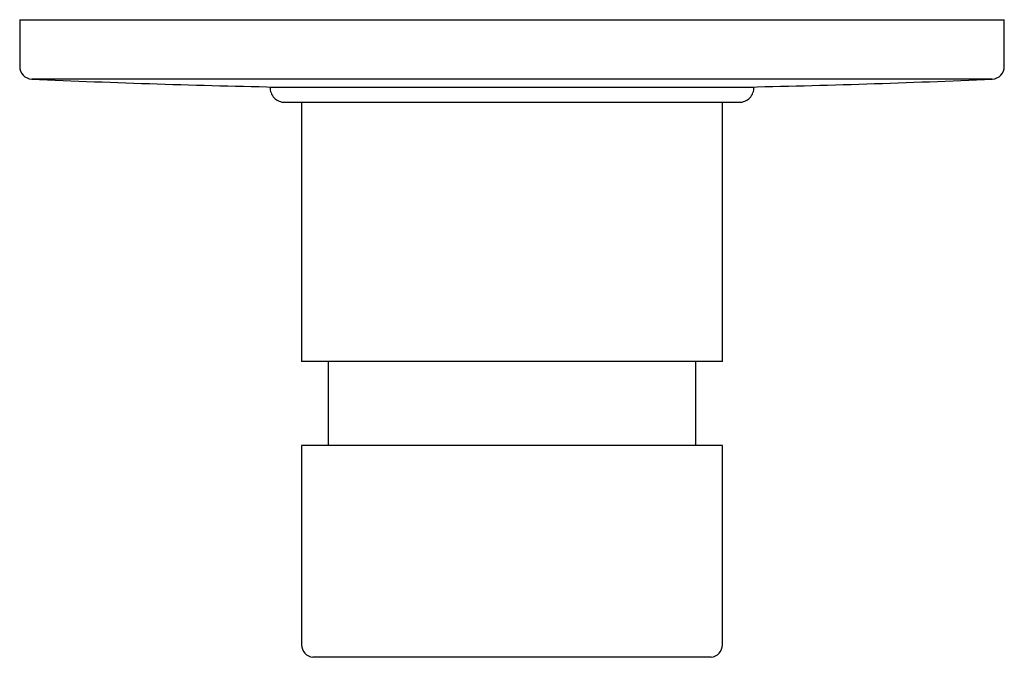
# Model space of a CAD drawing. Header units: millimetres. Extents: x 3974.809 to 3974.926, y 1798.069 to 1798.145.
import ezdxf

# ---------------------------------------------------------------- set-up
doc = ezdxf.new("R2010")
doc.units = ezdxf.units.MM
doc.layers.add('SANINDUSA', color=3, linetype='Continuous')

msp = doc.modelspace()

# ---------------------------------------------------------------- linework, layer by layer
at = {"layer": 'SANINDUSA'}
for p, q in [((3974.808733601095, 1798.144788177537), (3974.808733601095, 1798.139223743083)), ((3974.808733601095, 1798.144788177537), (3974.810860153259, 1798.144788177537)), ((3974.810860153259, 1798.144788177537), (3974.925733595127, 1798.144788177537)), ((3974.925733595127, 1798.139223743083), (3974.925733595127, 1798.144788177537)), ((3974.812242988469, 1798.137725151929), (3974.810168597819, 1798.137725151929)), ((3974.924298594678, 1798.137725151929), (3974.812242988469, 1798.137725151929)), ((3974.838483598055, 1798.136770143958), (3974.839528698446, 1798.136770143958)), ((3974.839528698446, 1798.136770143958), (3974.895983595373, 1798.136770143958)), ((3974.840233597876, 1798.134970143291), (3974.84121508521, 1798.134970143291)), ((3974.84121508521, 1798.134970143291), (3974.894233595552, 1798.134970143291)), ((3974.842233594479, 1798.134970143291), (3974.842233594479, 1798.104174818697)), ((3974.892233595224, 1798.104174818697), (3974.892233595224, 1798.134970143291)), ((3974.892233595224, 1798.104174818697), (3974.842233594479, 1798.104174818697)), ((3974.845383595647, 1798.104174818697), (3974.845383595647, 1798.094174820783)), ((3974.889083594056, 1798.094174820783), (3974.889083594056, 1798.104174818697)), ((3974.842233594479, 1798.094174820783), (3974.842233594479, 1798.070509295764)), ((3974.867087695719, 1798.094174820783), (3974.842233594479, 1798.094174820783)), ((3974.892233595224, 1798.094174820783), (3974.867087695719, 1798.094174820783)), ((3974.892233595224, 1798.070509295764), (3974.892233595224, 1798.094174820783)), ((3974.890903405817, 1798.069018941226), (3974.843563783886, 1798.069018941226))]:
    msp.add_line(p, q, dxfattribs=at)
for centre, radius, start, end in [((3974.810233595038, 1798.139223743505), 0.001500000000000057, 180, 267.5164342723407), ((3974.924233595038, 1798.139223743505), 0.001499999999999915, 272.4835657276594, 0), ((3974.867233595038, 1799.453388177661), 1.316899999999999, 267.5164342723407, 268.8143204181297), ((3974.840233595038, 1798.136720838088), 0.001750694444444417, 178.3861410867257, 270), ((3974.894233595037, 1798.136720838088), 0.001750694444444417, 270, 1.613858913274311), ((3974.867233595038, 1799.453388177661), 1.316899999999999, 271.1856795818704, 272.4835657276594), ((3974.843733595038, 1798.070509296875), 0.001500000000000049, 180, 263.4997501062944), ((3974.890733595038, 1798.070509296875), 0.001500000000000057, 276.5002498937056, 0)]:
    msp.add_arc(centre, radius, start, end, dxfattribs=at)

doc.saveas('drawing.dxf')
